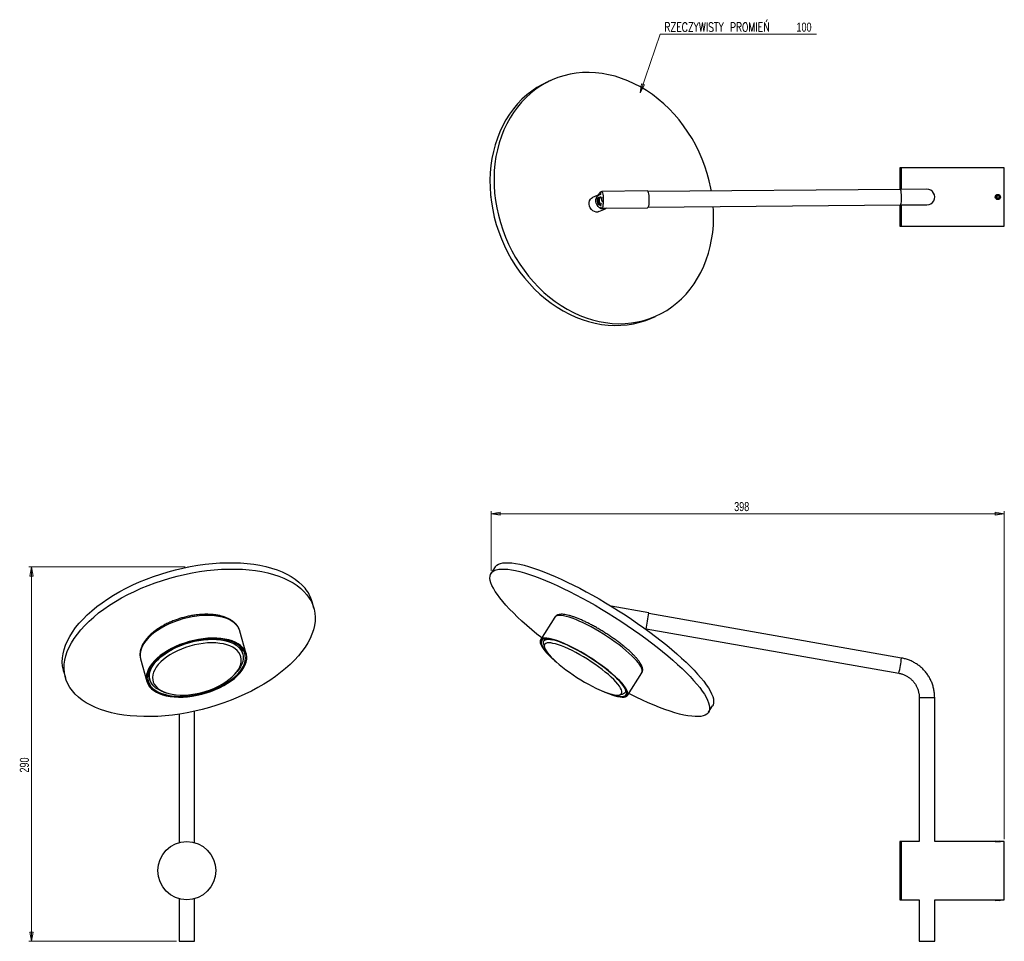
# Model space of a CAD drawing. Header units: millimetres. Extents: x 434 to 816, y 339 to 696.
import ezdxf

# ---------------------------------------------------------------- set-up
doc = ezdxf.new("R2010")
doc.units = ezdxf.units.MM
doc.header["$PDSIZE"] = -1
doc.styles.add('SLDTEXTSTYLE0', font='TXT', dxfattribs={"width": 0.75})
doc.styles.add('SLDTEXTSTYLE1', font='TXT', dxfattribs={"width": 0.75, "bigfont": 'bigfont'})
doc.dimstyles.new('SLDDIMSTYLE0', dxfattribs={"dimtxt": 3.5, "dimasz": 3.556, "dimexe": 0, "dimexo": 0.0625, "dimgap": 0.875, "dimtad": 1, "dimdec": 0, "dimlfac": 2, "dimrnd": 1e-09, "dimzin": 12, "dimdsep": 46, "dimtxsty": 'SLDTEXTSTYLE0', "dimblk1": 'CLOSED', "dimblk2": 'CLOSED', "dimsah": 1, "dimcen": 0.09, "dimadec": 0, "dimazin": 3, "dimtfac": 1, "dimtdec": 0, "dimtofl": 0, "dimtmove": 0, "dimatfit": 3, "dimldrblk": 'CLOSED', "dimfxl": 0, "dimfrac": 2, "dimtolj": 1, "dimtzin": 12, "dimarcsym": 0})
doc.dimstyles.new('SLDDIMSTYLE1', dxfattribs={"dimtxt": 3.5, "dimasz": 3.556, "dimexe": 0, "dimexo": 0.0625, "dimgap": 0.875, "dimtad": 0, "dimtih": 1, "dimtoh": 1, "dimdec": 0, "dimlfac": 2, "dimrnd": 1e-09, "dimzin": 12, "dimdsep": 46, "dimtxsty": 'SLDTEXTSTYLE0', "dimblk1": 'CLOSED', "dimblk2": 'CLOSED', "dimsah": 1, "dimcen": 0, "dimadec": 0, "dimazin": 3, "dimtfac": 1, "dimtdec": 0, "dimtofl": 0, "dimtmove": 0, "dimatfit": 3, "dimldrblk": 'CLOSED', "dimfxl": 0, "dimfrac": 2, "dimtolj": 1, "dimtzin": 12, "dimarcsym": 0})
doc.dimstyles.new('SLDDIMSTYLE2', dxfattribs={"dimtxt": 3.5, "dimasz": 3.556, "dimexe": 0, "dimexo": 0.0625, "dimgap": 0.875, "dimtad": 1, "dimdec": 0, "dimlfac": 2, "dimrnd": 1e-09, "dimzin": 12, "dimdsep": 46, "dimtxsty": 'SLDTEXTSTYLE0', "dimblk1": 'CLOSED', "dimblk2": 'CLOSED', "dimsah": 1, "dimcen": 0.09, "dimadec": 0, "dimazin": 3, "dimtfac": 1, "dimtofl": 0, "dimtmove": 0, "dimatfit": 3, "dimldrblk": 'CLOSED', "dimfxl": 0, "dimfrac": 2, "dimtolj": 1, "dimtzin": 12, "dimarcsym": 0})

# ---------------------------------------------------------------- blocks, each defined once
blk = doc.blocks.new('_Closed')
at = {"color": 0, "linetype": 'ByBlock', "lineweight": -2}
for p, q in [((-1, 0.166667), (0, 0)), ((-1, 0.166667), (-1, -0.166667)), ((0, 0), (-1, -0.166667)), ((0, 0), (-1, 0))]:
    blk.add_line(p, q, dxfattribs=at)
blk = doc.blocks.new('_D')
at = {"color": 7, "linetype": 'Continuous', "lineweight": 0}
for p, q in [((616.6, 482.83), (616.6, 505.93)), ((616.6, 504.93), (815.56, 504.93)), ((815.56, 378.85), (815.56, 505.93))]:
    blk.add_line(p, q, dxfattribs=at)
at = {"color": 7, "linetype": 'Continuous', "lineweight": 18, "xscale": 3.556, "yscale": 3.556, "rotation": 180.000000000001}
blk.add_blockref('_Closed', (616.6, 504.93), dxfattribs=at)
at = {"color": 7, "linetype": 'Continuous', "lineweight": 18, "xscale": 3.556, "yscale": 3.556}
blk.add_blockref('_Closed', (815.56, 504.93), dxfattribs=at)
at = {"color": 7, "linetype": 'Continuous', "lineweight": 18, "insert": (710.82, 509.44), "char_height": 3.5, "attachment_point": 1, "style": 'SLDTEXTSTYLE0'}
blk.add_mtext('398', dxfattribs=at)
blk = doc.blocks.new('_D_1')
at = {"color": 7, "linetype": 'Continuous', "lineweight": 0}
for p, q in [((674.34, 668), (682.17, 690.72)), ((682.17, 690.72), (742.74, 690.72))]:
    blk.add_line(p, q, dxfattribs=at)
at = {"color": 7, "linetype": 'Continuous', "lineweight": 18, "xscale": 3.556, "yscale": 3.556, "rotation": 250.9885474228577}
blk.add_blockref('_Closed', (674.34, 668, 39.41), dxfattribs=at)
at = {"color": 7, "linetype": 'Continuous', "lineweight": 18, "char_height": 3.5, "attachment_point": 1}
for s, insert, style in [('RZECZYWISTY PROMIEŃ', (683.76, 695.23), 'SLDTEXTSTYLE1'), ('100', (734.98, 695.23), 'SLDTEXTSTYLE0')]:
    blk.add_mtext(s, dxfattribs=dict(at, insert=insert, style=style))
blk = doc.blocks.new('_D_2')
at = {"color": 7, "linetype": 'Continuous', "lineweight": 0}
for p, q in [((498.03, 484.29), (437.41, 484.29)), ((438.41, 484.29), (438.41, 339.23)), ((494.61, 339.23), (437.41, 339.23))]:
    blk.add_line(p, q, dxfattribs=at)
at = {"color": 7, "linetype": 'Continuous', "lineweight": 18, "xscale": 3.556, "yscale": 3.556}
for p, rotation in [((438.41, 484.29), 90.0000000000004), ((438.41, 339.23), 270.0000000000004)]:
    blk.add_blockref('_Closed', p, dxfattribs=dict(at, rotation=rotation))
at = {"color": 7, "linetype": 'Continuous', "lineweight": 18, "insert": (433.89, 404.61), "char_height": 3.5, "attachment_point": 1, "rotation": 90, "style": 'SLDTEXTSTYLE0'}
blk.add_mtext('290', dxfattribs=at)

msp = doc.modelspace()

# ---------------------------------------------------------------- linework, layer by layer
at = {"color": 7, "linetype": 'Continuous', "lineweight": 25}
for p, q in [((640.27, 673.05), (638.7, 672.36)), ((775.56, 638.9), (775.06, 638.9)), ((775.06, 638.9), (775.06, 630.57)), ((815.56, 638.9), (775.56, 638.9)), ((775.56, 638.9), (775.56, 630.57)), ((815.56, 627.65), (815.56, 638.9)), ((677.2, 629.99), (659.48, 629.84)), ((775.2, 630.57), (677.42, 629.75)), ((785.53, 630.65), (775.2, 630.57)), ((658.57, 628.61), (655.95, 627.47)), ((658.34, 627.52), (657.99, 627.37)), ((658.88, 627.46), (658.34, 627.52)), ((658.88, 627.46), (659.4, 627.69)), ((812.79, 628.16), (812.48, 627.68)), ((812.75, 627.17), (812.48, 627.68)), ((813.33, 627.14), (812.75, 627.17)), ((813.37, 628.14), (812.79, 628.16)), ((813.33, 627.14), (813.63, 627.63)), ((813.37, 628.14), (813.63, 627.63)), ((815.56, 616.4), (815.56, 627.65)), ((658.13, 624.7), (658.47, 624.85)), ((658.13, 624.7), (658.67, 624.65)), ((658.35, 621.97), (660.97, 623.12)), ((658.47, 624.85), (659.02, 624.8)), ((658.67, 624.65), (658.63, 624.63)), ((659.54, 625.03), (659.02, 624.8)), ((659.53, 623.34), (677.26, 623.49)), ((677.47, 623.75), (775.25, 624.57)), ((775.06, 624.57), (775.06, 616.4)), ((775.25, 624.57), (785.58, 624.65)), ((775.56, 624.57), (775.56, 616.4)), ((775.06, 616.4), (775.56, 616.4)), ((775.56, 616.4), (815.56, 616.4)), ((678.75, 580.73), (680.32, 581.41)), ((618.17, 484.29), (616.6, 481.83)), ((547.88, 468.35), (547.19, 470.81)), ((677.8, 466.53), (663.09, 469.12)), ((775.75, 449), (677.76, 466.28)), ((641.35, 464.85), (635.74, 456.07)), ((519.21, 459.46), (519.19, 459.53)), ((521.66, 450.68), (519.21, 459.46)), ((676.56, 460.15), (676.67, 460.13)), ((676.72, 460.37), (774.71, 443.1)), ((636.94, 454.52), (637.26, 453.22)), ((637.55, 456.44), (637.04, 455.65)), ((519.77, 452.52), (519.51, 453.24)), ((520.31, 450.61), (519.77, 452.52)), ((480.69, 448.7), (483.14, 439.92)), ((450.88, 443.9), (451.56, 441.44)), ((517.5, 443.02), (518.12, 443.74)), ((669.44, 434.53), (675.05, 443.31)), ((483.8, 442.47), (484.33, 440.56)), ((489.77, 435.82), (490.67, 435.53)), ((668.51, 435.53), (669.02, 436.33)), ((666.21, 434.71), (667.52, 434.96)), ((782.56, 433.74), (782.56, 377.85)), ((788.56, 377.85), (788.56, 433.74)), ((501.61, 377.45), (501.61, 428.36)), ((700.85, 427.97), (702.42, 430.43)), ((495.61, 427.25), (495.61, 377.45)), ((812.25, 378.03), (812.06, 377.92)), ((812.06, 377.92), (812.06, 377.85)), ((812.06, 377.92), (814.06, 377.92)), ((812.25, 378.03), (813.86, 378.03)), ((814.06, 377.92), (813.86, 378.03)), ((813.86, 378.03), (813.86, 378.03)), ((814.06, 377.85), (814.06, 377.92)), ((814.06, 377.92), (814.06, 377.92)), ((775.56, 377.85), (775.06, 377.85)), ((775.06, 377.85), (775.06, 365.26)), ((782.56, 377.85), (775.56, 377.85)), ((775.56, 377.85), (775.56, 365.26)), ((775.56, 355.35), (775.56, 377.85)), ((812.06, 377.85), (788.56, 377.85)), ((815.56, 377.85), (814.06, 377.85)), ((815.56, 355.35), (815.56, 377.85)), ((775.06, 365.26), (775.06, 355.35)), ((775.56, 365.26), (775.56, 355.35)), ((495.61, 355.76), (495.61, 339.23)), ((501.61, 339.23), (501.61, 355.76)), ((775.06, 355.35), (775.56, 355.35)), ((775.56, 355.35), (782.56, 355.35)), ((782.56, 355.35), (782.56, 339.23)), ((788.56, 355.35), (812.06, 355.35)), ((788.56, 339.23), (788.56, 355.35)), ((812.06, 355.35), (812.06, 355.21)), ((812.06, 355.21), (812.25, 355.1)), ((812.07, 355.21), (812.06, 355.21)), ((814.06, 355.21), (812.07, 355.21)), ((812.26, 355.1), (812.25, 355.1)), ((813.86, 355.1), (812.26, 355.1)), ((813.86, 355.1), (814.06, 355.21)), ((814.06, 355.21), (814.06, 355.35)), ((814.06, 355.35), (815.56, 355.35)), ((495.61, 339.23), (498.63, 339.23)), ((498.63, 339.23), (501.61, 339.23)), ((782.56, 339.23), (788.56, 339.23))]:
    msp.add_line(p, q, dxfattribs=at)
at = {"color": 8, "linetype": 'Continuous', "lineweight": 25}
msp.add_line((782.56, 433.74), (788.56, 433.74), dxfattribs=at)
at = {"color": 7, "linetype": 'Continuous', "lineweight": 25, "flags": 128}
for points in [[(702.01, 629.95), (701.81, 631.04), (701.18, 633.91), (700.4, 636.75), (699.49, 639.57), (698.43, 642.33), (697.24, 645.05), (695.92, 647.7), (694.48, 650.28), (692.92, 652.78), (691.24, 655.19), (689.45, 657.5), (687.56, 659.7), (685.57, 661.79), (683.5, 663.76), (681.35, 665.6), (679.12, 667.31), (676.82, 668.87), (674.47, 670.29), (672.06, 671.56), (669.62, 672.67), (667.14, 673.63), (664.64, 674.42), (662.12, 675.04), (659.6, 675.5), (657.08, 675.78), (654.57, 675.9), (652.08, 675.84), (649.62, 675.62), (647.2, 675.22), (644.82, 674.66), (642.5, 673.92), (640.24, 673.03), (638.05, 671.97), (635.93, 670.76), (633.91, 669.39), (631.98, 667.88), (630.14, 666.22), (628.41, 664.43), (626.8, 662.5), (625.3, 660.46), (623.93, 658.29), (622.68, 656.02), (621.56, 653.64), (620.58, 651.17), (619.74, 648.62), (619.05, 645.99), (618.49, 643.3), (618.09, 640.55), (617.83, 637.75), (617.72, 634.92), (617.76, 632.06), (617.95, 629.18), (618.29, 626.3), (618.78, 623.42), (619.41, 620.55), (620.19, 617.71), (621.11, 614.89), (622.16, 612.13), (623.35, 609.41), (624.67, 606.76), (626.11, 604.18), (627.68, 601.68), (629.36, 599.27), (631.14, 596.96), (633.03, 594.76), (635.02, 592.67), (637.09, 590.7), (639.25, 588.86), (641.48, 587.15), (643.77, 585.59), (646.13, 584.17), (648.53, 582.9), (650.97, 581.79)], [(638.7, 672.36), (638.66, 672.34), (636.47, 671.29), (634.36, 670.07), (632.34, 668.71), (630.4, 667.19), (628.57, 665.54), (626.84, 663.74), (625.23, 661.82), (623.73, 659.77), (622.35, 657.6), (621.1, 655.33), (619.99, 652.95), (619.01, 650.49), (618.17, 647.93), (617.47, 645.31), (616.92, 642.61), (616.51, 639.86), (616.26, 637.07), (616.15, 634.23), (616.19, 631.37), (616.38, 628.5), (616.72, 625.61), (617.21, 622.73), (617.84, 619.86), (618.62, 617.02), (619.53, 614.21), (620.59, 611.44), (621.78, 608.73), (623.1, 606.07), (624.54, 603.49), (626.1, 601), (627.78, 598.59), (629.57, 596.27), (631.46, 594.07), (633.45, 591.98), (635.52, 590.01), (637.67, 588.17), (639.9, 586.46), (642.2, 584.9), (644.55, 583.48), (646.96, 582.21), (649.4, 581.1)], [(677.2, 629.99), (677.3, 629.95), (677.42, 629.75), (677.54, 629.38), (677.64, 628.87), (677.72, 628.24), (677.77, 627.54)], [(658.35, 621.97), (657.9, 621.83), (657.27, 621.81), (656.63, 621.98), (656.03, 622.31), (655.49, 622.8), (655.06, 623.4), (654.76, 624.09), (654.61, 624.82), (654.62, 625.55), (654.79, 626.22), (655.11, 626.79), (655.55, 627.24), (655.95, 627.47)], [(660.52, 622.98), (659.89, 622.96), (659.25, 623.12), (658.65, 623.46), (658.11, 623.94), (657.68, 624.55), (657.38, 625.24), (657.23, 625.97), (657.24, 626.69), (657.41, 627.36), (657.73, 627.94), (658.17, 628.38), (658.72, 628.67), (659.07, 628.76)], [(659.1, 628.97), (658.63, 629.08), (658.55, 629.09)], [(658.64, 627.49), (659.03, 627.72), (659.08, 627.74)], [(658.96, 627.5), (658.96, 627.66), (658.97, 627.7)], [(659.04, 628.54), (659.09, 628.93), (659.19, 629.39), (659.31, 629.7), (659.44, 629.84), (659.57, 629.8), (659.7, 629.6), (659.82, 629.23), (659.92, 628.72), (659.99, 628.09), (660.05, 627.39)], [(660.05, 627.39), (660.07, 626.64), (660.06, 625.89), (660.03, 625.18), (659.96, 624.54), (659.87, 624.01), (659.76, 623.63), (659.64, 623.4), (659.51, 623.35), (659.38, 623.47), (659.29, 623.66)], [(677.77, 627.54), (677.8, 626.79), (677.79, 626.04), (677.75, 625.33), (677.69, 624.69), (677.6, 624.16), (677.49, 623.78), (677.36, 623.55), (677.26, 623.49)], [(650.97, 581.79), (653.45, 580.83), (655.95, 580.04), (658.47, 579.42), (660.99, 578.96), (663.51, 578.68), (666.02, 578.56), (668.51, 578.62), (670.97, 578.84), (673.4, 579.24), (675.77, 579.8), (678.1, 580.54), (680.36, 581.43), (682.55, 582.49), (684.66, 583.7), (686.68, 585.07), (688.62, 586.58), (690.45, 588.24), (692.18, 590.03), (693.79, 591.96), (695.29, 594), (696.67, 596.17), (697.92, 598.44), (699.03, 600.82), (700.01, 603.29), (700.85, 605.84), (701.55, 608.47), (702.1, 611.16), (702.51, 613.91), (702.76, 616.71), (702.87, 619.54), (702.83, 622.4), (702.74, 623.96)], [(659.27, 624.11), (658.81, 624.43), (658.61, 624.65)], [(659.15, 624.18), (659.14, 624.2), (659.11, 624.39)], [(661.39, 623.36), (661.11, 623.18), (660.52, 622.98)], [(649.4, 581.1), (651.88, 580.15), (654.38, 579.36), (656.9, 578.73), (659.42, 578.28), (661.94, 577.99), (664.45, 577.88), (666.94, 577.93), (669.4, 578.16), (671.82, 578.55), (674.2, 579.12), (676.52, 579.85), (678.75, 580.73)], [(450.88, 443.9), (450.77, 444.32), (450.48, 445.85), (450.36, 447.42), (450.42, 449.03), (450.65, 450.67), (451.04, 452.33), (451.61, 454), (452.34, 455.69), (453.23, 457.39), (454.29, 459.08), (455.5, 460.77), (456.87, 462.45), (458.38, 464.1), (460.04, 465.74), (461.83, 467.35), (463.76, 468.92), (465.81, 470.45), (467.97, 471.93), (470.24, 473.36), (472.62, 474.74), (475.09, 476.05), (477.64, 477.3), (480.27, 478.48), (482.96, 479.59), (485.71, 480.62), (488.51, 481.56), (491.34, 482.42), (494.2, 483.2), (497.08, 483.88), (499.96, 484.47), (502.84, 484.96), (505.71, 485.36), (508.56, 485.66), (511.37, 485.85), (514.13, 485.95), (516.85, 485.95), (519.5, 485.85), (522.08, 485.65), (524.58, 485.35), (526.99, 484.95), (529.3, 484.45), (531.5, 483.86), (533.59, 483.17), (535.56, 482.4), (537.41, 481.53), (539.11, 480.58), (540.68, 479.55), (542.1, 478.45), (543.36, 477.26), (544.48, 476.01)], [(618.17, 484.29), (618.29, 484.47), (618.78, 484.96), (619.41, 485.36), (620.19, 485.66), (621.11, 485.85), (622.16, 485.95), (623.35, 485.95), (624.67, 485.85), (626.11, 485.65), (627.68, 485.35), (629.36, 484.95), (631.14, 484.45), (633.03, 483.86), (635.02, 483.17), (637.09, 482.4), (639.25, 481.53), (641.48, 480.58), (643.77, 479.55), (646.13, 478.45), (648.53, 477.26), (650.97, 476.01)], [(545.16, 473.55), (546.12, 472.23), (546.9, 470.86), (547.53, 469.42), (547.98, 467.94), (548.27, 466.4), (548.39, 464.83), (548.33, 463.23), (548.11, 461.59), (547.71, 459.93), (547.14, 458.25), (546.41, 456.56), (545.52, 454.87), (544.46, 453.18), (543.25, 451.49), (541.88, 449.81), (540.37, 448.15), (538.71, 446.52), (536.92, 444.91), (534.99, 443.34), (532.95, 441.81), (530.78, 440.33), (528.51, 438.89), (526.13, 437.52), (523.66, 436.2), (521.11, 434.95), (518.48, 433.77), (515.79, 432.67), (513.04, 431.64), (510.24, 430.69), (507.41, 429.83), (504.55, 429.06), (501.67, 428.38), (498.79, 427.79), (495.91, 427.29), (493.04, 426.9), (490.19, 426.6), (487.38, 426.4), (484.62, 426.3), (481.9, 426.3), (479.25, 426.41), (476.67, 426.61), (474.17, 426.91), (471.76, 427.31), (469.45, 427.81), (467.25, 428.4), (465.16, 429.08), (463.19, 429.86), (461.35, 430.72), (459.64, 431.67), (458.07, 432.7), (456.66, 433.81), (455.39, 434.99), (454.28, 436.24), (453.32, 437.56), (452.53, 438.94), (451.91, 440.37), (451.45, 441.86), (451.17, 443.39), (451.05, 444.96), (451.11, 446.57), (451.33, 448.21), (451.73, 449.86), (452.29, 451.54), (453.02, 453.23), (453.92, 454.93), (454.98, 456.62), (456.19, 458.31), (457.55, 459.99), (459.07, 461.64), (460.73, 463.28), (462.52, 464.88), (464.44, 466.46), (466.49, 467.99), (468.66, 469.47), (470.93, 470.9), (473.31, 472.28), (475.78, 473.59), (478.33, 474.84), (480.96, 476.02), (483.65, 477.13), (486.4, 478.16), (489.19, 479.1), (492.03, 479.96), (494.89, 480.74), (497.77, 481.42), (500.65, 482.01), (503.53, 482.5), (506.4, 482.9), (509.24, 483.2), (512.05, 483.39), (514.82, 483.49), (517.54, 483.49), (520.19, 483.39), (522.77, 483.19), (525.27, 482.89), (527.68, 482.49), (529.99, 481.99), (532.19, 481.4), (534.28, 480.71), (536.25, 479.94), (538.09, 479.07), (539.8, 478.12), (541.36, 477.09), (542.78, 475.99), (544.05, 474.8), (545.16, 473.55)], [(636.22, 456.82), (634.36, 458.31), (632.34, 459.99), (630.4, 461.64), (628.57, 463.28), (626.84, 464.88), (625.23, 466.46), (623.73, 467.99), (622.35, 469.47), (621.1, 470.9), (619.99, 472.28), (619.01, 473.59), (618.17, 474.84), (617.47, 476.02), (616.92, 477.13), (616.51, 478.16), (616.26, 479.1), (616.15, 479.96), (616.19, 480.74), (616.38, 481.42), (616.72, 482.01), (617.21, 482.5), (617.84, 482.9), (618.62, 483.2), (619.53, 483.39), (620.59, 483.49), (621.78, 483.49), (623.1, 483.39), (624.54, 483.19), (626.1, 482.89), (627.78, 482.49), (629.57, 481.99), (631.46, 481.4), (633.45, 480.71), (635.52, 479.94), (637.67, 479.07), (639.9, 478.12), (642.2, 477.09), (644.55, 475.99), (646.96, 474.8), (649.4, 473.55)], [(649.4, 473.55), (651.88, 472.23), (654.38, 470.86), (656.9, 469.42), (659.42, 467.94), (661.94, 466.4), (664.45, 464.83), (666.94, 463.23), (669.4, 461.59), (671.82, 459.93), (674.2, 458.25), (676.52, 456.56), (678.78, 454.87), (680.97, 453.18), (683.08, 451.49), (685.11, 449.81), (687.04, 448.15), (688.88, 446.52), (690.61, 444.91), (692.22, 443.34), (693.72, 441.81), (695.09, 440.33), (696.34, 438.89), (697.46, 437.52), (698.44, 436.2), (699.28, 434.95), (699.97, 433.77), (700.53, 432.67), (700.93, 431.64), (701.19, 430.69), (701.3, 429.83), (701.26, 429.06), (701.07, 428.38), (700.73, 427.79), (700.24, 427.29), (699.61, 426.9), (698.83, 426.6), (697.91, 426.4), (696.86, 426.3), (695.67, 426.3), (694.35, 426.41), (692.91, 426.61), (691.34, 426.91), (689.66, 427.31), (687.88, 427.81), (685.99, 428.4), (684, 429.08), (681.93, 429.86), (679.77, 430.72), (677.54, 431.67), (675.25, 432.7), (672.89, 433.81), (670.49, 434.99), (669.92, 435.28)], [(650.97, 476.01), (653.45, 474.69), (655.95, 473.32), (658.47, 471.88), (660.99, 470.4), (663.51, 468.86), (666.02, 467.29), (668.51, 465.69), (670.97, 464.05), (673.4, 462.39), (675.77, 460.71), (678.1, 459.03), (680.36, 457.33), (682.55, 455.64), (684.66, 453.95), (686.68, 452.27), (688.62, 450.61), (690.45, 448.98), (692.18, 447.37), (693.79, 445.8), (695.29, 444.27), (696.67, 442.79), (697.92, 441.35), (699.03, 439.98), (700.01, 438.66), (700.85, 437.41), (701.55, 436.23), (702.1, 435.13), (702.51, 434.1), (702.76, 433.15), (702.87, 432.29), (702.83, 431.52), (702.64, 430.84), (702.42, 430.43)], [(483.33, 443.68), (483.05, 442.63), (482.93, 441.6), (482.99, 440.6), (483.22, 439.64), (483.62, 438.74), (484.19, 437.89), (484.91, 437.1), (485.79, 436.39), (486.81, 435.76), (487.97, 435.21), (489.26, 434.75), (490.66, 434.38), (492.17, 434.11), (493.76, 433.94), (495.43, 433.86), (497.17, 433.89), (498.94, 434.02), (500.75, 434.24), (502.58, 434.57), (504.4, 434.98), (506.2, 435.49), (507.97, 436.09), (509.7, 436.76), (511.36, 437.51), (512.93, 438.33), (514.42, 439.21), (515.8, 440.15), (517.07, 441.13), (518.2, 442.14), (519.2, 443.19), (520.04, 444.25), (520.74, 445.32), (521.27, 446.39), (521.63, 447.45), (521.83, 448.5), (521.86, 449.51), (521.71, 450.49), (521.4, 451.42), (520.92, 452.3), (520.27, 453.12), (519.47, 453.87), (518.52, 454.54), (517.43, 455.13), (516.2, 455.64), (514.86, 456.05), (513.4, 456.37), (511.85, 456.59), (510.21, 456.72), (508.51, 456.74), (506.75, 456.66), (504.95, 456.49), (503.14, 456.21), (501.31, 455.84), (499.5, 455.38), (497.71, 454.82), (495.96, 454.19), (494.26, 453.47), (492.64, 452.69), (491.11, 451.84), (489.67, 450.93), (488.35, 449.97), (487.15, 448.97), (486.08, 447.94), (485.16, 446.89), (484.39, 445.82), (483.78, 444.75), (483.33, 443.68)], [(483.8, 443.72), (483.53, 442.68), (483.42, 441.66), (483.49, 440.67), (483.72, 439.73), (484.13, 438.84), (484.7, 438), (485.43, 437.23), (486.31, 436.54), (487.35, 435.92), (488.51, 435.39), (489.81, 434.95), (491.21, 434.6), (492.72, 434.35), (494.32, 434.2), (495.99, 434.15), (497.71, 434.2), (499.48, 434.35), (501.28, 434.6), (503.08, 434.94), (504.88, 435.38), (506.66, 435.91), (508.4, 436.53), (510.09, 437.22), (511.7, 437.99), (513.23, 438.83), (514.66, 439.72), (515.99, 440.66), (517.18, 441.65), (518.25, 442.67), (519.17, 443.71), (519.94, 444.77), (520.55, 445.83), (521, 446.88), (521.27, 447.93), (521.38, 448.95), (521.31, 449.93), (521.08, 450.88), (520.67, 451.77), (520.1, 452.6), (519.37, 453.37), (518.48, 454.07), (517.45, 454.68), (516.29, 455.22), (514.99, 455.66), (513.59, 456.01), (512.08, 456.26), (510.48, 456.41), (508.81, 456.46), (507.09, 456.41), (505.32, 456.26), (503.52, 456.01), (501.71, 455.66), (499.91, 455.22), (498.14, 454.69), (496.4, 454.08), (494.71, 453.38), (493.1, 452.61), (491.57, 451.78), (490.14, 450.89), (488.81, 449.94), (487.62, 448.96), (486.55, 447.94), (485.63, 446.9), (484.86, 445.84), (484.25, 444.78), (483.8, 443.72)], [(489.77, 435.82), (488.78, 436.19), (487.66, 436.74), (486.67, 437.37), (485.84, 438.07), (485.17, 438.85), (484.66, 439.7), (484.32, 440.6), (484.16, 441.55), (484.17, 442.54), (484.35, 443.56), (484.71, 444.6), (485.24, 445.65), (485.93, 446.69), (486.78, 447.73), (487.78, 448.75), (488.92, 449.73), (490.19, 450.68), (491.58, 451.57), (493.07, 452.41), (494.64, 453.18), (496.3, 453.88), (498.01, 454.5), (499.76, 455.04), (501.54, 455.48), (503.32, 455.83), (505.09, 456.08), (506.84, 456.23), (508.54, 456.27), (510.19, 456.22), (511.76, 456.06), (513.23, 455.8), (514.61, 455.44), (515.86, 454.99), (516.98, 454.44)], [(516.43, 453.15), (515.35, 453.67), (514.14, 454.1), (512.81, 454.44), (511.39, 454.69), (509.88, 454.84), (508.29, 454.88), (506.65, 454.83), (504.96, 454.67), (503.25, 454.42), (501.54, 454.07), (499.83, 453.63), (498.16, 453.1), (496.52, 452.49), (494.95, 451.8), (493.45, 451.04), (492.04, 450.22), (490.73, 449.35), (489.55, 448.43), (488.49, 447.47), (487.57, 446.48), (486.8, 445.48), (486.19, 444.48), (485.74, 443.47), (485.46, 442.48), (485.35, 441.51), (485.4, 440.57), (485.63, 439.68), (486.03, 438.83), (486.59, 438.05), (487.31, 437.33), (488.18, 436.68), (489.19, 436.12), (490.34, 435.64), (491.61, 435.25), (492.98, 434.96), (494.46, 434.76), (496.01, 434.67), (497.62, 434.67), (499.29, 434.78), (500.99, 434.98), (502.7, 435.28), (504.41, 435.68), (506.11, 436.16), (507.77, 436.73), (509.37, 437.38), (510.91, 438.11), (512.37, 438.9), (513.72, 439.75), (514.97, 440.65), (516.09, 441.59), (517.08, 442.56), (517.93, 443.55), (518.62, 444.56), (519.15, 445.56), (519.52, 446.56), (519.72, 447.55), (519.74, 448.5), (519.6, 449.42), (519.29, 450.29), (518.81, 451.11), (518.17, 451.86), (517.37, 452.54), (516.43, 453.15)], [(516.98, 454.44), (517.97, 453.81), (518.8, 453.1), (519.47, 452.32), (519.98, 451.48), (520.32, 450.58), (520.48, 449.63), (520.47, 448.64), (520.29, 447.62), (519.93, 446.58), (519.4, 445.53), (518.71, 444.48), (518.12, 443.74)], [(659, 436.51), (659.27, 436.39), (660.71, 435.76), (662.07, 435.21), (663.35, 434.75), (664.54, 434.38), (665.63, 434.11), (666.6, 433.94), (667.44, 433.86), (668.16, 433.89), (668.74, 434.02), (669.17, 434.24), (669.46, 434.57), (669.61, 434.98), (669.6, 435.49), (669.44, 436.09), (669.14, 436.76), (668.69, 437.51), (668.1, 438.33), (667.37, 439.21), (666.51, 440.15), (665.53, 441.13), (664.44, 442.14), (663.24, 443.19), (661.95, 444.25), (660.58, 445.32), (659.13, 446.39), (657.63, 447.45), (656.08, 448.5), (654.51, 449.51), (652.92, 450.49), (651.32, 451.42), (649.73, 452.3), (648.17, 453.12), (646.65, 453.87), (645.19, 454.54), (643.78, 455.13), (642.46, 455.64), (641.22, 456.05), (640.08, 456.37), (639.05, 456.59), (638.14, 456.72), (637.36, 456.74), (636.72, 456.66), (636.21, 456.49), (635.84, 456.21), (635.63, 455.84), (635.56, 455.38), (635.64, 454.82), (635.87, 454.19), (636.25, 453.47), (636.77, 452.69), (637.43, 451.84), (638.22, 450.93), (639.14, 449.97), (640.18, 448.97), (641.33, 447.94), (641.92, 447.43)], [(662.62, 435.17), (663.29, 434.95), (664.44, 434.6), (665.5, 434.35), (666.43, 434.2), (667.24, 434.15), (667.92, 434.2), (668.45, 434.35), (668.85, 434.6), (669.1, 434.94), (669.19, 435.38), (669.14, 435.91), (668.94, 436.53), (668.59, 437.22), (668.09, 437.99), (667.46, 438.83), (666.68, 439.72), (665.79, 440.66), (664.77, 441.65), (663.64, 442.67), (662.41, 443.71), (661.09, 444.77), (659.7, 445.83), (658.24, 446.88), (656.73, 447.93), (655.19, 448.95), (653.61, 449.93), (652.03, 450.88), (650.46, 451.77), (648.9, 452.6), (647.38, 453.37), (645.91, 454.07), (644.49, 454.68), (643.15, 455.22), (641.89, 455.66), (640.74, 456.01), (639.68, 456.26), (638.75, 456.41), (637.94, 456.46), (637.26, 456.41), (636.72, 456.26), (636.33, 456.01), (636.08, 455.66), (635.99, 455.22), (636.04, 454.69), (636.24, 454.08), (636.59, 453.38), (637.09, 452.61), (637.72, 451.78), (638.49, 450.89), (639.18, 450.16)], [(636.94, 454.52), (636.87, 455.04), (636.95, 455.48), (637.19, 455.83), (637.57, 456.08), (638.11, 456.23), (638.78, 456.27), (639.59, 456.22), (640.52, 456.06), (640.62, 456.04)], [(645.21, 453.15), (643.92, 453.67), (642.71, 454.1), (641.6, 454.44), (640.59, 454.69), (639.7, 454.84), (638.94, 454.88), (638.3, 454.83), (637.81, 454.67), (637.46, 454.42), (637.25, 454.07), (637.2, 453.63), (637.29, 453.1), (637.54, 452.49), (637.93, 451.8), (638.46, 451.04), (639.13, 450.22), (639.92, 449.35), (640.85, 448.43), (641.88, 447.47), (643.02, 446.48), (644.25, 445.48), (645.56, 444.48), (646.93, 443.47), (648.36, 442.48), (649.83, 441.51), (651.32, 440.57), (652.82, 439.68), (654.32, 438.83), (655.79, 438.05), (657.23, 437.33), (658.62, 436.68), (659.94, 436.12), (661.19, 435.64), (662.35, 435.25), (663.42, 434.96), (664.36, 434.76), (665.19, 434.67), (665.89, 434.67), (666.46, 434.78), (666.88, 434.98), (667.16, 435.28), (667.29, 435.68), (667.27, 436.16), (667.1, 436.73), (666.79, 437.38), (666.32, 438.11), (665.72, 438.9), (664.99, 439.75), (664.13, 440.65), (663.15, 441.59), (662.06, 442.56), (660.87, 443.55), (659.6, 444.56), (658.26, 445.56), (656.86, 446.56), (655.41, 447.55), (653.93, 448.5), (652.43, 449.42), (650.93, 450.29), (649.44, 451.11), (647.98, 451.86), (646.57, 452.54), (645.21, 453.15)], [(483.65, 443.22), (483.79, 442.51), (483.8, 442.47)], [(667.36, 438.94), (667.49, 438.77), (668.01, 437.99), (668.38, 437.29), (668.61, 436.67), (668.68, 436.14), (668.59, 435.7), (668.36, 435.35), (667.97, 435.1), (667.52, 434.96)]]:
    msp.add_lwpolyline(points, dxfattribs=at)
at = {"color": 8, "linetype": 'Continuous', "lineweight": 25, "flags": 128}
for points in [[(775.25, 624.57), (775.35, 624.62), (775.47, 624.85), (775.58, 625.26), (775.66, 625.81), (775.72, 626.47), (775.75, 627.2), (775.74, 627.95), (775.7, 628.68), (775.63, 629.33), (775.54, 629.88), (775.43, 630.28), (775.3, 630.51), (775.2, 630.57)], [(519.19, 459.53), (518.95, 460.2), (518.47, 461.08), (517.82, 461.89), (517.02, 462.64), (516.07, 463.31), (514.98, 463.91), (513.75, 464.41), (512.4, 464.83), (510.95, 465.15), (509.4, 465.37), (507.76, 465.49), (506.06, 465.52), (504.3, 465.44), (502.5, 465.26), (500.68, 464.99), (498.86, 464.62), (497.04, 464.15), (495.25, 463.6), (493.51, 462.96), (491.81, 462.25), (490.19, 461.46), (488.66, 460.61), (487.22, 459.71), (485.9, 458.75), (484.7, 457.75), (483.63, 456.72), (482.71, 455.66), (481.94, 454.6), (481.33, 453.52), (480.88, 452.45)], [(675.05, 443.31), (675.07, 443.34), (675.22, 443.76), (675.21, 444.27), (675.05, 444.86), (674.75, 445.54), (674.3, 446.29), (673.71, 447.11), (672.98, 447.99), (672.12, 448.92), (671.14, 449.9), (670.05, 450.92), (668.85, 451.96), (667.56, 453.02), (666.18, 454.1), (664.74, 455.17), (663.24, 456.23), (661.69, 457.27), (660.12, 458.29), (658.52, 459.27), (656.93, 460.2), (655.34, 461.08), (653.78, 461.89), (652.26, 462.64), (650.79, 463.31), (649.39, 463.91), (648.06, 464.41), (646.83, 464.83), (645.69, 465.15), (644.66, 465.37), (643.75, 465.49), (642.97, 465.52), (642.33, 465.44), (641.82, 465.26), (641.45, 464.99), (641.35, 464.85)]]:
    msp.add_lwpolyline(points, dxfattribs=at)
at = {"color": 7, "linetype": 'Continuous', "lineweight": 25}
for centre, radius in [((813.06, 627.65), 1), ((813.06, 627.65), 0.805), ((498.61, 366.6), 11.25)]:
    msp.add_circle(centre, radius, dxfattribs=at)
for centre, radius, start, end in [((785.56, 627.65), 3, 270.4813, 90.4813), ((660.35, 626.15), 2.65, 152.739, 213.194), ((660.69, 626.3), 2.65, 152.739, 213.194), ((660.05, 627.87), 1.95, 113.0723, 162.4401), ((660.54, 626.21), 2.08, 143.0128, 222.9202), ((661.55, 626.68), 2.13, 158.3849, 207.5481), ((533.24, 466.85), 14.5, 15.8733, 39.2139), ((535.87, 488.26), 143.58, 348.7026, 351.2967)]:
    msp.add_arc(centre, radius, start, end, dxfattribs=at)
at = {"color": 8, "linetype": 'Continuous', "lineweight": 25}
for centre, radius, start, end in [((486.72, 450.28), 6.24, 159.5449, 194.669), ((640.93, 469.73), 136.4, 348.7398, 351.2602)]:
    msp.add_arc(centre, radius, start, end, dxfattribs=at)
at = {"color": 7, "linetype": 'Continuous', "lineweight": 25}
for points, knots in [([(519.17, 459.53), (519.15, 459.63), (519.05, 460.05), (518.71, 460.74), (518.18, 461.6), (517.49, 462.4), (516.66, 463.12), (515.71, 463.78), (514.62, 464.36), (513.41, 464.85), (512.1, 465.26), (510.68, 465.58), (509.19, 465.8), (507.62, 465.93), (506, 465.96), (504.33, 465.91), (502.63, 465.76), (500.9, 465.51), (499.17, 465.19), (497.45, 464.77), (495.74, 464.27), (494.07, 463.7), (492.45, 463.05), (490.88, 462.33), (489.38, 461.55), (487.96, 460.7), (486.64, 459.81), (485.41, 458.87), (484.3, 457.88), (483.32, 456.86), (482.46, 455.81), (481.75, 454.75), (481.22, 453.76), (480.98, 453.13), (480.88, 452.86)], [0, 0, 0, 0, 0.009228, 0.039778, 0.070363, 0.101222, 0.132511, 0.164265, 0.196411, 0.228825, 0.261381, 0.293982, 0.326562, 0.3591, 0.391588, 0.42403, 0.456432, 0.488801, 0.521148, 0.553482, 0.58581, 0.618143, 0.650486, 0.682849, 0.715241, 0.747674, 0.780156, 0.812697, 0.845303, 0.877975, 0.910702, 0.943447, 0.976121, 1, 1, 1, 1]), ([(675.03, 443.31), (675.08, 443.38), (675.24, 443.6), (675.36, 444.06), (675.4, 444.63), (675.3, 445.23), (675.07, 445.91), (674.7, 446.66), (674.17, 447.48), (673.51, 448.35), (672.74, 449.25), (671.86, 450.18), (670.88, 451.14), (669.8, 452.12), (668.64, 453.11), (667.4, 454.12), (666.09, 455.13), (664.72, 456.13), (663.31, 457.12), (661.85, 458.1), (660.37, 459.04), (658.88, 459.95), (657.39, 460.82), (655.9, 461.65), (654.44, 462.41), (653.01, 463.12), (651.62, 463.75), (650.28, 464.32), (649.01, 464.81), (647.8, 465.22), (646.68, 465.54), (645.63, 465.78), (644.66, 465.93), (643.77, 465.97), (643.01, 465.89), (642.37, 465.71), (641.87, 465.43), (641.53, 465.13), (641.41, 464.91), (641.37, 464.85)], [0, 0, 0, 0, 0.010129, 0.031689, 0.053596, 0.0775, 0.104608, 0.134609, 0.16541, 0.195678, 0.225435, 0.254837, 0.283998, 0.312998, 0.341885, 0.370694, 0.399447, 0.428162, 0.456851, 0.485524, 0.514189, 0.542854, 0.571524, 0.600207, 0.628913, 0.657651, 0.686435, 0.715283, 0.74422, 0.773284, 0.802526, 0.832031, 0.861923, 0.892376, 0.92351, 0.948739, 0.971035, 0.991829, 1, 1, 1, 1]), ([(480.88, 452.86), (480.82, 452.67), (480.65, 452.12), (480.47, 451.21), (480.44, 450.17), (480.52, 449.3), (480.67, 448.8), (480.73, 448.62)], [0, 0, 0, 0, 0.134699, 0.381703, 0.625641, 0.865736, 1, 1, 1, 1]), ([(788.56, 433.74), (788.55, 434.05), (788.54, 434.87), (788.38, 436.21), (788.06, 437.75), (787.58, 439.24), (786.95, 440.67), (786.18, 442.04), (785.28, 443.32), (784.25, 444.5), (783.11, 445.58), (781.86, 446.53), (780.53, 447.35), (779.12, 448.04), (777.67, 448.56), (776.54, 448.86), (775.9, 448.98), (775.75, 449)], [0, 0, 0, 0, 0.042307, 0.114612, 0.186936, 0.259261, 0.331586, 0.40391, 0.476235, 0.54856, 0.620884, 0.693208, 0.765533, 0.837857, 0.910181, 0.978718, 1, 1, 1, 1]), ([(774.71, 443.1), (774.89, 443.06), (775.47, 442.95), (776.44, 442.65), (777.55, 442.14), (778.6, 441.49), (779.55, 440.71), (780.39, 439.82), (781.11, 438.83), (781.7, 437.75), (782.14, 436.6), (782.44, 435.41), (782.55, 434.45), (782.56, 433.89), (782.56, 433.74)], [0, 0, 0, 0, 0.0423178, 0.1346728, 0.2270783, 0.3194838, 0.411889, 0.5042939, 0.5966986, 0.689103, 0.7815072, 0.8739112, 0.966315, 1, 1, 1, 1])]:
    msp.add_open_spline(points, degree=3, knots=knots, dxfattribs=at)
at = {"color": 7, "linetype": 'Continuous', "lineweight": 0}
for p in [(616.47, 627.65), (499.03, 484.29), (616.6, 481.83)]:
    msp.add_point(p, dxfattribs=at)

# ---------------------------------------------------------------- dimensions: what is measured, and where the dimension line sits
at = {"color": 7, "linetype": 'Continuous', "lineweight": 18}
dim = msp.add_radius_dim(center=(660.3, 627.23), mpoint=(674.34, 668), text='RZECZYWISTY PROMIEŃ<>', dimstyle='SLDDIMSTYLE1', dxfattribs=at)
dim.commit()
dim.dimension.update_dxf_attribs({"geometry": '_D_1', "text_midpoint": (713.25, 693.49), "dimtype": 164})
for base, p1, p2, angle, dimstyle, picture, middle in [((815.56, 504.93), (616.6, 481.83), (815.56, 377.85), 0, 'SLDDIMSTYLE0', '_D', (714.7, 504.93)), ((438.41, 339.23), (499.03, 484.29), (495.61, 339.23), 90, 'SLDDIMSTYLE2', '_D_2', (438.41, 408.49))]:
    dim = msp.add_linear_dim(base=base, p1=p1, p2=p2, angle=angle, dimstyle=dimstyle, dxfattribs=at)
    dim.commit()
    dim.dimension.update_dxf_attribs({"geometry": picture, "text_midpoint": middle, "dimtype": 160})

doc.saveas('drawing.dxf')
